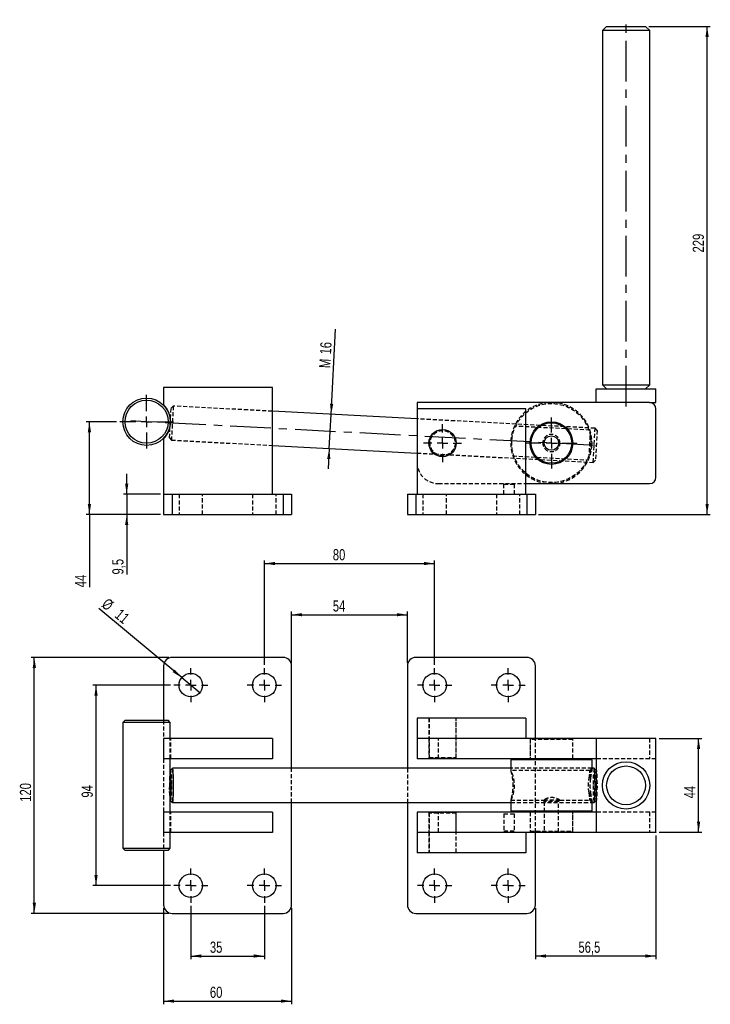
# Model space of a CAD drawing. Extents: x 26 to 614, y 7 to 469.
# Tile 1 of 2: x 26 to 350, y 7 to 469. Entities that reach past the tile are written whole.
import ezdxf

# ---------------------------------------------------------------- set-up
doc = ezdxf.new("R2010")
doc.units = 0
doc.header["$LTSCALE"] = 1.5
doc.linetypes.add('CENTERX2', pattern=[20.32, 12.7, -2.54, 2.54, -2.54])
doc.linetypes.add('HIDDEN', pattern=[1.905, 1.27, -0.635])
doc.layers.get('0').update_dxf_attribs({"linetype": 'CONTINUOUS'})
doc.styles.add('SLDTEXTSTYLE0', font='TXT', dxfattribs={"width": 0.75})
doc.dimstyles.new('SLDDIMSTYLE0', dxfattribs={"dimtxt": 5.25, "dimasz": 4.953, "dimexe": 0, "dimexo": 0.0625, "dimgap": 1.3125, "dimtad": 1, "dimdec": 0, "dimrnd": 1e-09, "dimzin": 12, "dimtxsty": 'SLDTEXTSTYLE0', "dimsah": 1, "dimcen": 0.09, "dimazin": 3, "dimtfac": 1, "dimtofl": 0, "dimtmove": 0, "dimatfit": 3, "dimtolj": 1, "dimtzin": 12})
doc.dimstyles.new('SLDDIMSTYLE1', dxfattribs={"dimtxt": 5.25, "dimasz": 4.953, "dimexe": 0, "dimexo": 0.0625, "dimgap": 1.3125, "dimtad": 1, "dimdec": 3, "dimrnd": 1e-09, "dimzin": 12, "dimtxsty": 'SLDTEXTSTYLE0', "dimsah": 1, "dimcen": 0.09, "dimazin": 3, "dimtfac": 1, "dimtdec": 3, "dimtmove": 0, "dimatfit": 3, "dimtolj": 1, "dimtzin": 12})
doc.dimstyles.new('SLDDIMSTYLE2', dxfattribs={"dimtxt": 5.25, "dimasz": 4.953, "dimexe": 0, "dimexo": 0.0625, "dimgap": 1.3125, "dimtad": 1, "dimdec": 1, "dimrnd": 1e-09, "dimzin": 12, "dimtxsty": 'SLDTEXTSTYLE0', "dimsah": 1, "dimcen": 0.09, "dimazin": 3, "dimtfac": 1, "dimtmove": 0, "dimatfit": 3, "dimtolj": 1, "dimtzin": 12})
doc.dimstyles.new('SLDDIMSTYLE3', dxfattribs={"dimtxt": 5.25, "dimasz": 4.953, "dimexe": 0, "dimexo": 0.0625, "dimgap": 1.3125, "dimtad": 1, "dimdec": 0, "dimrnd": 1e-09, "dimzin": 12, "dimtxsty": 'SLDTEXTSTYLE0', "dimsah": 1, "dimcen": 0.09, "dimazin": 3, "dimtfac": 1, "dimtdec": 0, "dimtofl": 0, "dimtmove": 0, "dimatfit": 3, "dimtolj": 1, "dimtzin": 12})
doc.dimstyles.new('SLDDIMSTYLE4', dxfattribs={"dimtxt": 5.25, "dimasz": 4.953, "dimexe": 0, "dimexo": 0.0625, "dimgap": 1.3125, "dimtad": 1, "dimdec": 3, "dimrnd": 1e-09, "dimzin": 12, "dimtxsty": 'SLDTEXTSTYLE0', "dimsah": 1, "dimcen": 0.09, "dimazin": 3, "dimtfac": 1, "dimtdec": 3, "dimtofl": 0, "dimtmove": 0, "dimatfit": 3, "dimtolj": 1, "dimtzin": 12})
doc.dimstyles.new('SLDDIMSTYLE5', dxfattribs={"dimtxt": 5.25, "dimasz": 4.953, "dimexe": 0, "dimexo": 0.0625, "dimgap": 1.3125, "dimtad": 1, "dimdec": 3, "dimrnd": 1e-09, "dimzin": 12, "dimtxsty": 'SLDTEXTSTYLE0', "dimblk1": 'NONE', "dimsah": 1, "dimcen": 0, "dimazin": 3, "dimtfac": 1, "dimtdec": 3, "dimtmove": 0, "dimatfit": 3, "dimtolj": 1, "dimtzin": 12})

# ---------------------------------------------------------------- blocks, each defined once
blk = doc.blocks.new('_D')
at = {"color": 179, "linetype": 'CONTINUOUS'}
for p, q in [((321.24, 465.63), (350.12, 465.63)), ((348.62, 236.76), (348.62, 465.63)), ((269.62, 236.76), (350.12, 236.76))]:
    blk.add_line(p, q, dxfattribs=at)
for points in [[(348.62, 465.63), (347.86, 460.68), (349.38, 460.68)], [(348.62, 236.76), (349.38, 241.71), (347.86, 241.71)]]:
    blk.add_solid(points, dxfattribs=at)
at = {"color": 179, "linetype": 'CONTINUOUS', "insert": (341.86, 359.61, 0.1), "char_height": 5.25, "attachment_point": 1, "rotation": 90, "style": 'SLDTEXTSTYLE0'}
blk.add_mtext('229', dxfattribs=at)
blk = doc.blocks.new('_D_1')
at = {"color": 179, "linetype": 'CONTINUOUS'}
for p, q in [((172.34, 283.74), (174.44, 323.64)), ((171.5, 267.76), (172.34, 283.74)), ((171.5, 267.76), (171, 258.25))]:
    blk.add_line(p, q, dxfattribs=at)
for points in [[(172.34, 283.74), (173.36, 288.64), (171.84, 288.72)], [(171.5, 267.76), (170.48, 262.85), (172, 262.77)]]:
    blk.add_solid(points, dxfattribs=at)
at = {"color": 179, "linetype": 'CONTINUOUS', "char_height": 5.25, "attachment_point": 1, "rotation": 86.984, "style": 'SLDTEXTSTYLE0'}
for s, insert in [('16', (167.05, 311.99, 0.1)), ('M', (166.71, 305.57, 0.1))]:
    blk.add_mtext(s, dxfattribs=dict(at, insert=insert))
blk = doc.blocks.new('_D_2')
at = {"color": 179, "linetype": 'CONTINUOUS'}
for p, q in [((76.51, 246.28), (76.51, 255.81)), ((92.3, 246.28), (75.01, 246.28)), ((76.51, 246.28), (76.51, 236.76)), ((92.3, 236.76), (75.01, 236.76)), ((76.51, 236.76), (76.51, 208.64))]:
    blk.add_line(p, q, dxfattribs=at)
for points in [[(76.51, 246.28), (77.27, 251.24), (75.74, 251.24)], [(76.51, 236.76), (75.74, 231.8), (77.27, 231.8)]]:
    blk.add_solid(points, dxfattribs=at)
at = {"color": 179, "linetype": 'CONTINUOUS', "insert": (69.74, 208.64, 0.1), "char_height": 5.25, "attachment_point": 1, "rotation": 90, "style": 'SLDTEXTSTYLE0'}
blk.add_mtext('9,5', dxfattribs=at)
blk = doc.blocks.new('_D_3')
at = {"color": 179, "linetype": 'CONTINUOUS'}
for p, q in [((71.71, 280.28), (57.53, 280.28)), ((59.03, 236.76), (59.03, 280.28)), ((92.3, 236.76), (57.53, 236.76)), ((59.03, 236.76), (59.03, 202.68))]:
    blk.add_line(p, q, dxfattribs=at)
for points in [[(59.03, 280.28), (58.26, 275.33), (59.79, 275.33)], [(59.03, 236.76), (59.79, 241.71), (58.26, 241.71)]]:
    blk.add_solid(points, dxfattribs=at)
at = {"color": 179, "linetype": 'CONTINUOUS', "insert": (52.26, 202.68, 0.1), "char_height": 5.25, "attachment_point": 1, "rotation": 90, "style": 'SLDTEXTSTYLE0'}
blk.add_mtext('44', dxfattribs=at)
blk = doc.blocks.new('SW_CENTERMARKSYMBOL_0')
at = {"color": 0, "linetype": 'CONTINUOUS'}
for p, q in [((-189.8, 15), (-189.8, 22.61)), ((-194.8, 10), (-202.41, 10)), ((-189.8, 10), (-192.3, 10)), ((-189.8, 10), (-189.8, 12.5)), ((-189.8, 10), (-189.8, 7.5)), ((-189.8, 10), (-187.3, 10)), ((-184.8, 10), (-177.19, 10)), ((0, 5), (0, 12)), ((-189.8, 5), (-189.8, -2.61)), ((-51, 5), (-51, 8.9)), ((-51, 0), (-51, 2.5)), ((-5, 0), (-12, 0)), ((0, 0), (-2.5, 0)), ((0, 0), (0, 2.5)), ((0, 0), (0, -2.5)), ((0, 0), (2.5, 0)), ((5, 0), (12, 0)), ((-56, 0), (-59.9, 0)), ((-51, 0), (-53.5, 0)), ((-51, 0), (-51, -2.5)), ((-51, 0), (-48.5, 0)), ((-46, 0), (-42.1, 0)), ((-51, -5), (-51, -8.9)), ((0, -5), (0, -12))]:
    blk.add_line(p, q, dxfattribs=at)
blk = doc.blocks.new('_D_4')
at = {"color": 179, "linetype": 'CONTINUOUS'}
for p, q in [((97.05, 156.79), (60.63, 156.79)), ((62.13, 62.79), (62.13, 156.79)), ((97.05, 62.79), (60.63, 62.79))]:
    blk.add_line(p, q, dxfattribs=at)
for points in [[(62.13, 156.79), (61.37, 151.84), (62.89, 151.84)], [(62.13, 62.79), (62.89, 67.75), (61.37, 67.75)]]:
    blk.add_solid(points, dxfattribs=at)
at = {"color": 179, "linetype": 'CONTINUOUS', "insert": (55.36, 104.04, -99.2), "char_height": 5.25, "attachment_point": 1, "rotation": 90, "style": 'SLDTEXTSTYLE0'}
blk.add_mtext('94', dxfattribs=at)
blk = doc.blocks.new('_D_5')
at = {"color": 179, "linetype": 'CONTINUOUS'}
for p, q in [((96.3, 169.79), (31.7, 169.79)), ((33.2, 49.79), (33.2, 169.79)), ((96.3, 49.79), (31.7, 49.79))]:
    blk.add_line(p, q, dxfattribs=at)
for points in [[(33.2, 169.79), (32.44, 164.84), (33.96, 164.84)], [(33.2, 49.79), (33.96, 54.75), (32.44, 54.75)]]:
    blk.add_solid(points, dxfattribs=at)
at = {"color": 179, "linetype": 'CONTINUOUS', "insert": (26.43, 102.1, -99.2), "char_height": 5.25, "attachment_point": 1, "rotation": 90, "style": 'SLDTEXTSTYLE0'}
blk.add_mtext('120', dxfattribs=at)
blk = doc.blocks.new('_D_6')
at = {"color": 179, "linetype": 'CONTINUOUS'}
for p, q in [((106.55, 53.29), (106.55, 28.29)), ((141.05, 53.29), (141.05, 28.29)), ((106.55, 29.79), (141.05, 29.79))]:
    blk.add_line(p, q, dxfattribs=at)
for points in [[(106.55, 29.79), (111.51, 29.03), (111.51, 30.55)], [(141.05, 29.79), (136.1, 30.55), (136.1, 29.03)]]:
    blk.add_solid(points, dxfattribs=at)
at = {"color": 179, "linetype": 'CONTINUOUS', "insert": (115.51, 36.56, -99.2), "char_height": 5.25, "attachment_point": 1, "style": 'SLDTEXTSTYLE0'}
blk.add_mtext('35', dxfattribs=at)
blk = doc.blocks.new('_D_7')
at = {"color": 179, "linetype": 'CONTINUOUS'}
for p, q in [((93.8, 52.29), (93.8, 7.16)), ((153.8, 52.29), (153.8, 7.16)), ((93.8, 8.66), (153.8, 8.66))]:
    blk.add_line(p, q, dxfattribs=at)
for points in [[(93.8, 8.66), (98.76, 7.9), (98.76, 9.42)], [(153.8, 8.66), (148.85, 9.42), (148.85, 7.9)]]:
    blk.add_solid(points, dxfattribs=at)
at = {"color": 179, "linetype": 'CONTINUOUS', "insert": (115.51, 15.42, -99.2), "char_height": 5.25, "attachment_point": 1, "style": 'SLDTEXTSTYLE0'}
blk.add_mtext('60', dxfattribs=at)
blk = doc.blocks.new('_D_8')
at = {"color": 179, "linetype": 'CONTINUOUS'}
for q in [(63.39, 192.78), (110.78, 153.27)]:
    blk.add_line((102.33, 160.31), q, dxfattribs=at)
blk.add_solid([(102.33, 160.31), (99.01, 164.07), (98.04, 162.9)], dxfattribs=at)
at = {"color": 179, "linetype": 'CONTINUOUS', "char_height": 5.25, "attachment_point": 1, "rotation": 320.1758, "style": 'SLDTEXTSTYLE0'}
for s, insert in [('%%c', (67.72, 197.97, -99.2)), ('11', (73.85, 192.96, -99.2))]:
    blk.add_mtext(s, dxfattribs=dict(at, insert=insert))
blk = doc.blocks.new('_NONE')
blk = doc.blocks.new('_D_9')
at = {"color": 179, "linetype": 'CONTINUOUS'}
for p, q in [((326.12, 131.79), (346.12, 131.79)), ((344.62, 87.79), (344.62, 131.79)), ((326.12, 87.79), (346.12, 87.79))]:
    blk.add_line(p, q, dxfattribs=at)
for points in [[(344.62, 131.79), (343.86, 126.84), (345.38, 126.84)], [(344.62, 87.79), (345.38, 92.75), (343.86, 92.75)]]:
    blk.add_solid(points, dxfattribs=at)
at = {"color": 179, "linetype": 'CONTINUOUS', "insert": (337.86, 103.71, -99.2), "char_height": 5.25, "attachment_point": 1, "rotation": 90, "style": 'SLDTEXTSTYLE0'}
blk.add_mtext('44', dxfattribs=at)
blk = doc.blocks.new('_D_10')
at = {"color": 179, "linetype": 'CONTINUOUS'}
for p, q in [((141.05, 166.29), (141.05, 215.29)), ((141.05, 213.79), (220.87, 213.79)), ((220.87, 166.29), (220.87, 215.29))]:
    blk.add_line(p, q, dxfattribs=at)
for points in [[(141.05, 213.79), (146.01, 213.03), (146.01, 214.55)], [(220.87, 213.79), (215.92, 214.55), (215.92, 213.03)]]:
    blk.add_solid(points, dxfattribs=at)
at = {"color": 179, "linetype": 'CONTINUOUS', "insert": (173.14, 220.56, -99.2), "char_height": 5.25, "attachment_point": 1, "style": 'SLDTEXTSTYLE0'}
blk.add_mtext('80', dxfattribs=at)
blk = doc.blocks.new('_D_11')
at = {"color": 179, "linetype": 'CONTINUOUS'}
for p, q in [((153.8, 167.29), (153.8, 191.29)), ((153.8, 189.79), (208.12, 189.79)), ((208.12, 167.29), (208.12, 191.29))]:
    blk.add_line(p, q, dxfattribs=at)
for points in [[(153.8, 189.79), (158.76, 189.03), (158.76, 190.55)], [(208.12, 189.79), (203.17, 190.55), (203.17, 189.03)]]:
    blk.add_solid(points, dxfattribs=at)
at = {"color": 179, "linetype": 'CONTINUOUS', "insert": (173.13, 196.56, -99.2), "char_height": 5.25, "attachment_point": 1, "style": 'SLDTEXTSTYLE0'}
blk.add_mtext('54', dxfattribs=at)
blk = doc.blocks.new('_D_12')
at = {"color": 179, "linetype": 'CONTINUOUS'}
for p, q in [((324.62, 86.29), (324.62, 28.29)), ((268.12, 52.29), (268.12, 28.29)), ((324.62, 29.79), (268.12, 29.79))]:
    blk.add_line(p, q, dxfattribs=at)
for points in [[(268.12, 29.79), (273.08, 29.03), (273.08, 30.55)], [(324.62, 29.79), (319.67, 30.55), (319.67, 29.03)]]:
    blk.add_solid(points, dxfattribs=at)
at = {"color": 179, "linetype": 'CONTINUOUS', "insert": (288.31, 36.56, -99.2), "char_height": 5.25, "attachment_point": 1, "style": 'SLDTEXTSTYLE0'}
blk.add_mtext('56,5', dxfattribs=at)
blk = doc.blocks.new('SW_CENTERMARKSYMBOL_1')
at = {"color": 0, "linetype": 'CONTINUOUS'}
for p, q in [((0, 5), (0, 8)), ((-5, 0), (-8, 0)), ((0, 0), (-2.5, 0)), ((0, 0), (0, 2.5)), ((0, 0), (0, -2.5)), ((0, 0), (2.5, 0)), ((5, 0), (8, 0)), ((0, -5), (0, -8))]:
    blk.add_line(p, q, dxfattribs=at)
blk = doc.blocks.new('SW_CENTERMARKSYMBOL_2')
at = {"color": 0, "linetype": 'CONTINUOUS'}
for p, q in [((0, 5), (0, 8)), ((-5, 0), (-8, 0)), ((0, 0), (-2.5, 0)), ((0, 0), (0, 2.5)), ((0, 0), (0, -2.5)), ((0, 0), (2.5, 0)), ((5, 0), (8, 0)), ((0, -5), (0, -8)), ((0, -89), (0, -86)), ((0, -94), (0, -91.5)), ((-5, -94), (-8, -94)), ((0, -94), (-2.5, -94)), ((0, -94), (0, -96.5)), ((0, -94), (2.5, -94)), ((5, -94), (8, -94)), ((0, -99), (0, -102))]:
    blk.add_line(p, q, dxfattribs=at)
blk = doc.blocks.new('SW_CENTERMARKSYMBOL_3')
at = {"color": 0, "linetype": 'CONTINUOUS'}
for p, q in [((0, 5), (0, 8)), ((-5, 0), (-8, 0)), ((0, 0), (-2.5, 0)), ((0, 0), (0, 2.5)), ((0, 0), (0, -2.5)), ((0, 0), (2.5, 0)), ((5, 0), (8, 0)), ((0, -5), (0, -8))]:
    blk.add_line(p, q, dxfattribs=at)
blk = doc.blocks.new('SW_CENTERMARKSYMBOL_4')
at = {"color": 0, "linetype": 'CONTINUOUS'}
for p, q in [((0, 5), (0, 8)), ((-5, 0), (-8, 0)), ((0, 0), (-2.5, 0)), ((0, 0), (0, 2.5)), ((0, 0), (0, -2.5)), ((0, 0), (2.5, 0)), ((5, 0), (8, 0)), ((0, -5), (0, -8))]:
    blk.add_line(p, q, dxfattribs=at)
blk = doc.blocks.new('SW_CENTERMARKSYMBOL_5')
at = {"color": 0, "linetype": 'CONTINUOUS'}
for p, q in [((0, 5), (0, 8)), ((-5, 0), (-8, 0)), ((0, 0), (-2.5, 0)), ((0, 0), (0, 2.5)), ((0, 0), (0, -2.5)), ((0, 0), (2.5, 0)), ((5, 0), (8, 0)), ((0, -5), (0, -8))]:
    blk.add_line(p, q, dxfattribs=at)
blk = doc.blocks.new('SW_CENTERMARKSYMBOL_6')
at = {"color": 0, "linetype": 'CONTINUOUS'}
for p, q in [((0, 5), (0, 8)), ((-5, 0), (-8, 0)), ((0, 0), (-2.5, 0)), ((0, 0), (0, 2.5)), ((0, 0), (0, -2.5)), ((0, 0), (2.5, 0)), ((5, 0), (8, 0)), ((0, -5), (0, -8))]:
    blk.add_line(p, q, dxfattribs=at)
blk = doc.blocks.new('SW_CENTERMARKSYMBOL_7')
at = {"color": 0, "linetype": 'CONTINUOUS'}
for p, q in [((0, 5), (0, 8)), ((-5, 0), (-8, 0)), ((0, 0), (-2.5, 0)), ((0, 0), (0, 2.5)), ((0, 0), (0, -2.5)), ((0, 0), (2.5, 0)), ((5, 0), (8, 0)), ((0, -5), (0, -8))]:
    blk.add_line(p, q, dxfattribs=at)

msp = doc.modelspace()

# ---------------------------------------------------------------- linework, layer by layer
at = {"color": 179, "linetype": 'CENTERX2'}
for p, q in [((310.6226, 287.3654), (310.6226, 468.7565)), ((296.2141, 269.1976), (78.3907, 280.6742))]:
    msp.add_line(p, q, dxfattribs=at)
at = {"color": 7, "linetype": 'CONTINUOUS'}
for p, q in [((301.5101, 465.6326), (299.5101, 463.6326)), ((299.5101, 463.6326), (299.5101, 297.6326)), ((321.7351, 463.6326), (299.5101, 463.6326)), ((301.5101, 465.6326), (319.7351, 465.6326)), ((321.7351, 463.6326), (319.7351, 465.6326)), ((321.7351, 297.6326), (321.7351, 463.6326)), ((144.804, 296.2826), (93.804, 296.2826)), ((93.804, 296.2826), (93.804, 288.2826)), ((144.804, 246.2826), (144.804, 296.2826)), ((296.6226, 289.2826), (296.6226, 295.6326)), ((296.6226, 295.6326), (324.6226, 295.6326)), ((299.5101, 297.6326), (301.5101, 295.6326)), ((299.5101, 297.6326), (321.7351, 297.6326)), ((319.7351, 295.6326), (321.7351, 297.6326)), ((324.6226, 289.2826), (324.6226, 295.6326)), ((321.6226, 289.2826), (212.6226, 289.2826)), ((212.6226, 289.2826), (212.6226, 286.2826)), ((212.6226, 286.2826), (212.6226, 246.2826)), ((263.6226, 286.2826), (212.6226, 286.2826)), ((263.6226, 246.2826), (263.6226, 286.2826)), ((321.6226, 289.2826), (324.6226, 289.2826)), ((324.6226, 254.2826), (324.6226, 286.2826)), ((96.8126, 277.6508), (97.0284, 281.745)), ((212.6226, 281.6129), (144.804, 285.1861)), ((93.804, 272.2826), (93.804, 246.2826)), ((144.804, 269.1639), (212.6226, 265.5908)), ((220.7851, 265.1607), (220.8756, 265.1559)), ((227.8102, 264.7906), (227.9007, 264.7858)), ((263.6226, 251.2826), (321.6226, 251.2826)), ((93.804, 246.2826), (93.804, 236.7576)), ((93.804, 246.2826), (97.804, 246.2826)), ((97.804, 246.2826), (97.804, 236.7576)), ((97.804, 246.2826), (149.804, 246.2826)), ((149.804, 246.2826), (149.804, 236.7576)), ((149.804, 246.2826), (153.804, 246.2826)), ((153.804, 246.2826), (153.804, 236.7576)), ((208.1226, 246.2826), (208.1226, 236.7576)), ((208.1226, 246.2826), (212.1226, 246.2826)), ((212.1226, 246.2826), (212.1226, 236.7576)), ((212.1226, 246.2826), (264.1226, 246.2826)), ((264.1226, 246.2826), (264.1226, 236.7576)), ((264.1226, 246.2826), (268.1226, 246.2826)), ((268.1226, 246.2826), (268.1226, 236.7576)), ((93.804, 236.7576), (97.804, 236.7576)), ((97.804, 236.7576), (149.804, 236.7576)), ((149.804, 236.7576), (153.804, 236.7576)), ((208.1226, 236.7576), (212.1226, 236.7576)), ((212.1226, 236.7576), (264.1226, 236.7576)), ((264.1226, 236.7576), (268.1226, 236.7576)), ((149.804, 169.7925), (97.804, 169.7925)), ((264.1226, 169.7925), (212.1226, 169.7925)), ((93.804, 165.7925), (93.804, 140.2925)), ((153.804, 117.7925), (153.804, 165.7925)), ((208.1226, 165.7925), (208.1226, 117.7925)), ((268.1226, 131.8175), (268.1226, 165.7925)), ((75.7109, 140.2925), (74.7109, 139.2925)), ((74.7109, 139.2925), (74.7109, 80.2925)), ((86.4081, 139.2925), (74.7109, 139.2925)), ((75.7109, 140.2925), (86.3555, 140.2925)), ((86.3555, 140.2925), (95.9359, 140.2925)), ((96.9359, 139.2925), (86.4081, 139.2925)), ((96.9359, 139.2925), (95.9359, 140.2925)), ((96.9359, 131.8175), (96.9359, 139.2925)), ((212.6226, 141.3425), (212.6226, 131.8175)), ((263.6226, 141.3425), (212.6226, 141.3425)), ((263.6226, 141.3425), (263.6226, 131.8175)), ((93.804, 131.8175), (93.804, 122.2925)), ((144.804, 131.8175), (93.804, 131.8175)), ((144.804, 131.8175), (144.804, 122.2925)), ((321.6226, 131.8175), (212.6226, 131.8175)), ((212.6226, 131.8175), (212.6226, 122.2925)), ((296.6226, 131.7925), (296.6226, 87.7925)), ((324.6226, 131.7925), (296.6226, 131.7925)), ((324.6226, 131.8175), (321.6226, 131.8175)), ((324.6226, 131.8175), (324.6226, 131.7925)), ((324.6226, 87.7925), (324.6226, 131.7925)), ((144.804, 122.2925), (93.804, 122.2925)), ((96.9359, 97.2925), (96.9359, 122.2925)), ((296.6226, 122.2925), (212.6226, 122.2925)), ((257.0726, 122.2925), (256.5726, 121.7925)), ((256.5726, 121.7925), (256.5726, 117.7925)), ((256.599, 121.7925), (256.5726, 121.7925)), ((294.6726, 121.7925), (256.599, 121.7925)), ((294.6726, 121.7925), (294.1726, 122.2925)), ((294.6726, 117.7295), (294.6726, 121.7925)), ((97.8969, 117.7814), (96.9359, 116.8177)), ((256.599, 117.7925), (97.9191, 117.7925)), ((295.6449, 117.7925), (294.6726, 117.7925)), ((296.6226, 116.8232), (295.667, 117.7814)), ((96.9359, 102.7674), (97.8969, 101.8036)), ((97.9191, 101.7925), (256.599, 101.7925)), ((153.804, 53.7925), (153.804, 101.7925)), ((208.1226, 101.7925), (208.1226, 53.7925)), ((256.5726, 101.7925), (256.5726, 97.7925)), ((294.6726, 97.7925), (294.6726, 101.8556)), ((294.6726, 101.7925), (295.6449, 101.7925)), ((295.667, 101.8036), (296.6226, 102.7619)), ((144.804, 97.2925), (93.804, 97.2925)), ((93.804, 97.2925), (93.804, 87.7675)), ((144.804, 97.2925), (144.804, 87.7675)), ((212.6226, 97.2925), (212.6226, 87.7675)), ((296.6226, 97.2925), (212.6226, 97.2925)), ((256.5726, 97.7925), (257.0726, 97.2925)), ((256.5726, 97.7925), (294.6726, 97.7925)), ((294.1726, 97.2925), (294.6726, 97.7925)), ((144.804, 87.7675), (93.804, 87.7675)), ((96.9359, 80.2925), (96.9359, 87.7675)), ((321.6226, 87.7675), (212.6226, 87.7675)), ((212.6226, 87.7675), (212.6226, 78.2425)), ((263.6226, 87.7675), (263.6226, 78.2425)), ((268.1226, 53.7925), (268.1226, 87.7675)), ((296.6226, 87.7925), (324.6226, 87.7925)), ((324.6226, 87.7675), (321.6226, 87.7675)), ((324.6226, 87.7925), (324.6226, 87.7675)), ((74.7109, 80.2925), (75.7109, 79.2925)), ((74.7109, 80.2925), (86.4081, 80.2925)), ((86.3555, 79.2925), (75.7109, 79.2925)), ((95.9359, 79.2925), (86.3555, 79.2925)), ((86.4081, 80.2925), (96.9359, 80.2925)), ((93.804, 79.2925), (93.804, 53.7925)), ((95.9359, 79.2925), (96.9359, 80.2925)), ((263.6226, 78.2425), (212.6226, 78.2425)), ((97.804, 49.7925), (149.804, 49.7925)), ((212.1226, 49.7925), (264.1226, 49.7925))]:
    msp.add_line(p, q, dxfattribs=at)
at = {"color": 7, "linetype": 'HIDDEN'}
for p, q in [((97.0284, 281.745), (97.2888, 286.6882)), ((98.34, 287.6342), (97.2888, 286.6882)), ((98.34, 287.6342), (97.4982, 271.6563)), ((144.804, 285.1861), (98.34, 287.6342)), ((296.0658, 277.2166), (212.6226, 281.6129)), ((96.5522, 272.7076), (96.8126, 277.6508)), ((293.7193, 276.3388), (258.2692, 278.2066)), ((295.224, 261.2387), (296.0658, 277.2166)), ((297.0118, 276.1653), (296.0658, 277.2166)), ((96.5522, 272.7076), (97.4982, 271.6563)), ((293.2983, 263.1782), (293.947, 275.4902)), ((297.0118, 276.1653), (296.2752, 262.1847)), ((97.4982, 271.6563), (144.804, 269.1639)), ((212.6226, 265.5908), (220.7851, 265.1607)), ((220.8756, 265.1559), (227.8102, 264.7906)), ((227.9007, 264.7858), (295.224, 261.2387)), ((257.5327, 264.226), (292.9827, 262.3582)), ((295.224, 261.2387), (296.2752, 262.1847)), ((222.6226, 251.2826), (263.6226, 251.2826)), ((253.3601, 246.2826), (253.3601, 251.0451)), ((253.3601, 251.0451), (258.1226, 251.0451)), ((258.1226, 251.0451), (258.1226, 246.2826)), ((97.804, 246.2826), (97.804, 236.7576)), ((101.054, 246.2826), (101.054, 236.7576)), ((112.054, 236.7576), (112.054, 246.2826)), ((135.554, 246.2826), (135.554, 236.7576)), ((146.554, 236.7576), (146.554, 246.2826)), ((149.804, 246.2826), (149.804, 236.7576)), ((212.1226, 246.2826), (212.1226, 236.7576)), ((215.3726, 246.2826), (215.3726, 236.7576)), ((226.3726, 236.7576), (226.3726, 246.2826)), ((249.8726, 246.2826), (249.8726, 236.7576)), ((260.8726, 236.7576), (260.8726, 246.2826)), ((264.1226, 246.2826), (264.1226, 236.7576)), ((93.804, 140.2925), (93.804, 131.8175)), ((218.2226, 141.3425), (218.2226, 131.8175)), ((230.9726, 141.3175), (218.2726, 141.3175)), ((218.2726, 141.3175), (218.2726, 122.8175)), ((230.9726, 122.8175), (230.9726, 141.3175)), ((231.0226, 131.8175), (231.0226, 141.3425)), ((96.9359, 122.2925), (96.9359, 131.8175)), ((97.1234, 122.2925), (97.1234, 131.8175)), ((218.2226, 131.8175), (218.2226, 122.2925)), ((222.6226, 122.2925), (222.6226, 131.8175)), ((231.0226, 122.2925), (231.0226, 131.8175)), ((265.6226, 131.8175), (265.6226, 122.2925)), ((266.1226, 131.7925), (265.6226, 131.2925)), ((265.6365, 131.2925), (265.6226, 131.2925)), ((265.6226, 131.2925), (265.6226, 122.2925)), ((285.6226, 131.2925), (265.6365, 131.2925)), ((266.1226, 131.7925), (285.1226, 131.7925)), ((268.1226, 87.7675), (268.1226, 131.8175)), ((285.6226, 131.2925), (285.1226, 131.7925)), ((285.6226, 122.2925), (285.6226, 131.8175)), ((285.6226, 122.2925), (285.6226, 131.2925)), ((321.6226, 131.8175), (321.6226, 122.2925)), ((321.6226, 131.7925), (321.6226, 122.2925)), ((93.804, 122.2925), (93.804, 97.2925)), ((218.2726, 122.8175), (230.9726, 122.8175)), ((218.2726, 122.8175), (218.7726, 122.3175)), ((230.4726, 122.3175), (218.7726, 122.3175)), ((230.4726, 122.3175), (230.9726, 122.8175)), ((321.6226, 122.2925), (296.6226, 122.2925)), ((324.6226, 122.2925), (321.6226, 122.2925)), ((96.9359, 116.8177), (96.9011, 116.7828)), ((153.804, 101.7925), (153.804, 117.7925)), ((208.1226, 117.7925), (208.1226, 101.7925)), ((256.5726, 117.7925), (256.5726, 116.7044)), ((294.6726, 117.7925), (256.599, 117.7925)), ((293.6227, 116.7925), (256.599, 116.7925)), ((294.624, 117.8064), (293.6033, 116.7828)), ((294.6726, 117.6768), (294.6726, 117.7295)), ((296.6629, 116.7828), (296.6226, 116.8232)), ((96.9011, 102.8023), (96.9359, 102.7674)), ((256.5726, 102.8839), (256.5726, 101.7925)), ((256.599, 102.7925), (271.6032, 102.7925)), ((256.599, 101.7925), (294.6726, 101.7925)), ((271.5976, 102.7925), (272.2226, 102.1675)), ((279.6421, 102.7925), (271.6032, 102.7925)), ((279.0226, 102.1675), (272.2226, 102.1675)), ((272.2226, 102.1675), (272.2226, 87.7925)), ((279.0226, 102.1675), (279.6476, 102.7925)), ((279.0226, 87.7925), (279.0226, 102.1675)), ((279.6476, 102.7925), (293.6227, 102.7925)), ((293.6033, 102.8023), (294.624, 101.7787)), ((294.6726, 101.8556), (294.6726, 101.9148)), ((296.6226, 102.7619), (296.6629, 102.8023)), ((96.9359, 87.7675), (96.9359, 97.2925)), ((97.1234, 87.7675), (97.1234, 97.2925)), ((218.2226, 97.2925), (218.2226, 87.7675)), ((218.7726, 97.2675), (218.2726, 96.7675)), ((218.7726, 97.2675), (219.9042, 97.2675)), ((219.9042, 97.2675), (230.4726, 97.2675)), ((222.6226, 87.7675), (222.6226, 97.2925)), ((230.9726, 96.7675), (230.4726, 97.2675)), ((231.0226, 87.7675), (231.0226, 97.2925)), ((265.6226, 97.2925), (265.6226, 88.2925)), ((265.6226, 97.2925), (265.6226, 87.7675)), ((285.6226, 88.2925), (285.6226, 97.2925)), ((285.6226, 87.7675), (285.6226, 97.2925)), ((321.6226, 97.2925), (296.6226, 97.2925)), ((324.6226, 97.2925), (321.6226, 97.2925)), ((321.6226, 97.2925), (321.6226, 87.7675)), ((321.6226, 97.2925), (321.6226, 87.7925)), ((219.5009, 96.7675), (218.2726, 96.7675)), ((218.2726, 96.7675), (218.2726, 78.2675)), ((230.9726, 96.7675), (219.5009, 96.7675)), ((230.9726, 78.2675), (230.9726, 96.7675)), ((253.3601, 96.53), (258.1226, 96.53)), ((253.3601, 96.53), (253.3601, 88.53)), ((258.1226, 96.53), (258.1226, 88.53)), ((93.804, 87.7675), (93.804, 79.2925)), ((218.2226, 87.7675), (218.2226, 78.2425)), ((231.0226, 78.2425), (231.0226, 87.7675)), ((253.3601, 88.53), (258.1226, 88.53)), ((265.6226, 88.2925), (285.6226, 88.2925)), ((265.6226, 88.2925), (266.1226, 87.7925)), ((285.1226, 87.7925), (266.1226, 87.7925)), ((285.1226, 87.7925), (285.6226, 88.2925)), ((218.2726, 78.2675), (219.5009, 78.2675)), ((219.5009, 78.2675), (230.9726, 78.2675))]:
    msp.add_line(p, q, dxfattribs=at)
at = {"color": 8, "linetype": 'CONTINUOUS'}
for p, q in [((321.6226, 131.8175), (321.6226, 131.7925)), ((321.6226, 87.7925), (321.6226, 87.7675))]:
    msp.add_line(p, q, dxfattribs=at)
at = {"color": 7, "linetype": 'CONTINUOUS', "flags": 128}
for points in [[(274.2433, 289.2826), (276.0813, 289.327), (277.002, 289.2826)], [(277.002, 251.2826), (276.252, 251.2429), (274.2433, 251.2826)], [(97.8969, 117.7814), (97.938, 117.7845), (98.0128, 117.592), (98.0845, 117.1488), (98.151, 116.4691), (98.21, 115.5749), (98.2596, 114.4948), (98.2984, 113.2636), (98.3249, 111.9208), (98.3383, 110.5097), (98.3383, 109.0754), (98.3249, 107.6642), (98.2984, 106.3215), (98.2596, 105.0903), (98.21, 104.0102), (98.151, 103.116), (98.0845, 102.4363), (98.0128, 101.9931), (97.938, 101.8006), (97.8969, 101.8036)], [(295.6449, 101.7925), (295.6638, 101.8006), (295.7385, 101.9931), (295.8103, 102.4363), (295.8768, 103.116), (295.9358, 104.0102), (295.9854, 105.0903), (296.0241, 106.3215), (296.0506, 107.6642), (296.0641, 109.0754), (296.0641, 110.5097), (296.0506, 111.9208), (296.0241, 113.2636), (295.9854, 114.4948), (295.9358, 115.5749), (295.8768, 116.4691), (295.8103, 117.1488), (295.7385, 117.592), (295.6638, 117.7845), (295.6449, 117.7925)]]:
    msp.add_lwpolyline(points, dxfattribs=at)
at = {"color": 7, "linetype": 'HIDDEN', "flags": 128}
for points in [[(293.947, 113.1089), (293.9069, 114.2452), (293.8558, 115.2112), (293.7959, 115.97), (293.7293, 116.4926), (293.6587, 116.759), (293.5867, 116.759), (293.516, 116.4926), (293.4495, 115.97), (293.3895, 115.2112), (293.3385, 114.2452), (293.2983, 113.1089)], [(296.2752, 109.7925), (296.2818, 111.1173), (296.3016, 112.3942), (296.3337, 113.577), (296.3769, 114.6231), (296.4299, 115.4946), (296.4905, 116.16), (296.5567, 116.5952), (296.626, 116.7846), (296.6959, 116.7213), (296.7639, 116.4075), (296.8276, 115.8547), (296.8847, 115.0828), (296.933, 114.1197), (296.9708, 113.0001), (296.9969, 111.7647), (297.0101, 110.4579), (297.0101, 109.1271), (296.9969, 107.8204), (296.9708, 106.585), (296.933, 105.4654), (296.8847, 104.5023), (296.8276, 103.7304), (296.7639, 103.1775), (296.6959, 102.8638), (296.626, 102.8005), (296.5567, 102.9899), (296.4905, 103.4251), (296.4299, 104.0905), (296.3769, 104.962), (296.3337, 106.0081), (296.3016, 107.1909), (296.2818, 108.4678), (296.2752, 109.7925)], [(293.2983, 106.4762), (293.3385, 105.3399), (293.3895, 104.3739), (293.4495, 103.6151), (293.516, 103.0925), (293.5867, 102.8261), (293.6587, 102.8261), (293.7293, 103.0925), (293.7959, 103.6151), (293.8558, 104.3739), (293.9069, 105.3399), (293.947, 106.4762)]]:
    msp.add_lwpolyline(points, dxfattribs=at)
at = {"color": 7, "linetype": 'CONTINUOUS'}
for centre, radius in [((85.8234, 280.2826), 11.1125), ((85.8234, 280.2826), 10.1125), ((275.6226, 270.2826), 10), ((275.6226, 270.2826), 9.5), ((224.6226, 270.2826), 6.4), ((224.6226, 270.2826), 6.35), ((275.6226, 270.2826), 3.4), ((106.554, 156.7925), 5.5), ((141.054, 156.7925), 5.5), ((220.8726, 156.7925), 5.5), ((255.3726, 156.7925), 5.5), ((310.6226, 109.7925), 11.1125), ((310.6226, 109.7925), 9.1125), ((106.554, 62.7925), 5.5), ((141.054, 62.7925), 5.5), ((220.8726, 62.7925), 5.5), ((255.3726, 62.7925), 5.5)]:
    msp.add_circle(centre, radius, dxfattribs=at)
at = {"color": 7, "linetype": 'HIDDEN'}
for centre, radius in [((275.6226, 270.2826), 18.55), ((224.6226, 270.2826), 5.85)]:
    msp.add_circle(centre, radius, dxfattribs=at)
at = {"color": 7, "linetype": 'CONTINUOUS'}
for centre, radius, start, end in [((85.8234, 280.2826), 11.3, 314.93045, 45.06955), ((321.6226, 286.2826), 3, 0, 90), ((321.6226, 254.2826), 3, 270, 0), ((97.804, 165.7925), 4, 90, 180), ((149.804, 165.7925), 4, 0, 90), ((212.1226, 165.7925), 4, 90, 180), ((264.1226, 165.7925), 4, 0, 90), ((43.1744, 109.7925), 54.2145, 352.587965, 7.412035), ((97.804, 53.7925), 4, 180, 270), ((149.804, 53.7925), 4, 270, 0), ((212.1226, 53.7925), 4, 180, 270), ((264.1226, 53.7925), 4, 270, 0)]:
    msp.add_arc(centre, radius, start, end, dxfattribs=at)
at = {"color": 7, "linetype": 'HIDDEN'}
for centre, radius, start, end in [((275.6226, 270.2826), 19.05, 94.152123, 265.847877), ((275.6226, 270.2826), 19.05, 356.984032, 85.847877), ((275.6226, 270.2826), 4.025, 356.984032, 176.984032), ((275.6226, 270.2826), 4.025, 176.984032, 356.984032), ((275.6226, 270.2826), 19.05, 274.152123, 356.984032), ((222.6226, 261.2826), 10, 180, 270), ((126.2397, 111.6713), 29.7469, 170.09854, 183.621145), ((136.381, 111.8562), 38.9376, 171.247199, 183.038107), ((334.0317, 111.7618), 38.8577, 171.071521, 182.904882), ((123.3423, 107.7548), 26.8675, 175.650286, 190.63003), ((139.668, 107.8929), 42.2125, 177.420716, 188.293978), ((330.8289, 107.6548), 35.669, 176.564042, 189.459555)]:
    msp.add_arc(centre, radius, start, end, dxfattribs=at)
for points, knots in [([(256.5785, 116.7044), (256.5765, 116.7048), (256.5324, 116.7146), (256.6921, 116.0622), (256.9976, 114.7674), (257.3801, 112.8054), (257.5956, 110.4987), (257.5364, 108.1689), (257.2572, 106.0704), (256.8821, 104.3164), (256.6365, 103.3115), (256.5574, 102.8592), (256.585, 102.815), (256.599, 102.7925)], [0, 0, 0, 0, 0.00479668, 0.10966864, 0.21761767, 0.33155779, 0.44572365, 0.55282221, 0.65697579, 0.76645867, 0.88149618, 0.93970281, 1, 1, 1, 1]), ([(256.599, 102.7925), (256.6661, 102.8649), (256.8002, 103.0094), (257.2909, 104.1303), (257.8351, 105.8163), (258.255, 108.0002), (258.3446, 110.364), (258.095, 112.5839), (257.6164, 114.5205), (257.0795, 115.9769), (256.6941, 116.7645), (256.6485, 116.7145), (256.6335, 116.698)], [0, 0, 0, 0, 0.10262392, 0.20510279, 0.31139872, 0.42148214, 0.52714012, 0.62681275, 0.72837707, 0.83646394, 0.94602663, 1, 1, 1, 1]), ([(293.2983, 113.1089), (293.404, 113.7042), (293.5858, 114.7291), (293.9157, 115.9595), (294.2495, 117.017), (294.4217, 117.4134), (294.5208, 117.6414)], [0, 0, 0, 0, 0.286973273, 0.494091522, 0.70899157, 1, 1, 1, 1]), ([(294.5933, 117.7122), (294.6238, 117.7548), (294.7089, 117.874), (294.6388, 117.3605), (294.4415, 116.3024), (294.1646, 114.821), (294.0136, 113.6328), (293.947, 113.1089)], [0, 0, 0, 0, 0.1173607, 0.32817073, 0.54724774, 0.80033671, 1, 1, 1, 1]), ([(293.2983, 106.4762), (293.1772, 107.1654), (292.9347, 108.5448), (292.9219, 110.9378), (293.1702, 112.3699), (293.2983, 113.1089)], [0, 0, 0, 0, 0.32581661, 0.652136, 1, 1, 1, 1]), ([(293.947, 113.1089), (293.8565, 112.4197), (293.6752, 111.0403), (293.6653, 108.6473), (293.8511, 107.2151), (293.947, 106.4762)], [0, 0, 0, 0, 0.32581661, 0.652136, 1, 1, 1, 1]), ([(294.6051, 101.7997), (294.5366, 101.9233), (294.3969, 102.1755), (294.0059, 103.2984), (293.5989, 104.7609), (293.3903, 105.9513), (293.2983, 106.4762)], [0, 0, 0, 0, 0.23884052, 0.48704725, 0.77378836, 1, 1, 1, 1]), ([(293.947, 106.4762), (294.0235, 105.8818), (294.1553, 104.8583), (294.378, 103.6191), (294.57, 102.5974), (294.7097, 101.8155), (294.6427, 101.8135), (294.6108, 101.8125)], [0, 0, 0, 0, 0.22668041, 0.39028327, 0.56003298, 0.78990076, 1, 1, 1, 1]), ([(279.6421, 102.7925), (279.6261, 102.8147), (279.5942, 102.8589), (279.0719, 103.1775), (278.2275, 103.5948), (277.1085, 103.9674), (275.866, 104.1056), (274.711, 103.9905), (273.61, 103.6831), (272.6076, 103.2678), (271.8519, 102.8941), (271.6284, 102.7929), (271.6035, 102.7925), (271.6032, 102.7925)], [0, 0, 0, 0, 0.09619974, 0.19212691, 0.29510298, 0.40928446, 0.49784964, 0.58651982, 0.67489232, 0.77762996, 0.8922377, 0.9988431, 1, 1, 1, 1])]:
    msp.add_open_spline(points, degree=3, knots=knots, dxfattribs=at)

# ---------------------------------------------------------------- block references
at = {"color": 179, "linetype": 'CONTINUOUS'}
for name, p in [('SW_CENTERMARKSYMBOL_0', (275.6226, 270.2826)), ('SW_CENTERMARKSYMBOL_1', (106.554, 156.7925)), ('SW_CENTERMARKSYMBOL_2', (141.054, 156.7925)), ('SW_CENTERMARKSYMBOL_4', (220.8726, 156.7925)), ('SW_CENTERMARKSYMBOL_5', (255.3726, 156.7925)), ('SW_CENTERMARKSYMBOL_3', (106.554, 62.7925)), ('SW_CENTERMARKSYMBOL_6', (220.8726, 62.7925)), ('SW_CENTERMARKSYMBOL_7', (255.3726, 62.7925))]:
    msp.add_blockref(name, p, dxfattribs=at)

# ---------------------------------------------------------------- dimensions: what is measured, and where the dimension line sits
for base, p1, p2, angle, dimstyle, picture, middle in [((348.6226, 465.6326), (268.1226, 236.7576), (319.7351, 465.6326), 90, 'SLDDIMSTYLE0', '_D', (348.6226, 367.5608)), ((59.0257, 280.2826), (93.804, 236.7576), (73.2109, 280.2826), 90, 'SLDDIMSTYLE3', '_D_3', (59.0257, 208.6967)), ((76.5064, 236.7576), (93.804, 246.2826), (93.804, 236.7576), 90, 'SLDDIMSTYLE2', '_D_2', (76.5064, 215.6195)), ((33.1985, 169.7925), (97.804, 49.7925), (97.804, 169.7925), 90, 'SLDDIMSTYLE4', '_D_5', (33.1985, 110.0524)), ((62.1289, 156.7925), (98.554, 62.7925), (98.554, 156.7925), 90, 'SLDDIMSTYLE4', '_D_4', (62.1289, 110.0524)), ((344.6226, 131.7925), (324.6226, 87.7925), (324.6226, 131.7925), 90, 'SLDDIMSTYLE4', '_D_9', (344.6226, 109.7226)), ((268.1226, 29.7925), (324.6226, 87.7925), (268.1226, 53.7925), 0, 'SLDDIMSTYLE4', '_D_12', (297.2264, 29.7925)), ((153.804, 8.6572), (93.804, 53.7925), (153.804, 53.7925), 0, 'SLDDIMSTYLE4', '_D_7', (121.52, 8.6572))]:
    dim = msp.add_linear_dim(base=base, p1=p1, p2=p2, angle=angle, dimstyle=dimstyle, dxfattribs=at)
    dim.commit()
    dim.dimension.update_dxf_attribs({"geometry": picture, "text_midpoint": middle, "dimtype": 160})
dim = msp.add_linear_dim(base=(172.3405, 283.7353), p1=(97.4982, 271.6563), p2=(98.34, 287.6342), angle=86.984032, text='M<>', dimstyle='SLDDIMSTYLE1', dxfattribs=at)
dim.commit()
dim.dimension.update_dxf_attribs({"geometry": '_D_1', "text_midpoint": (173.9574, 314.4239), "dimtype": 160})
for base, p1, p2, dimstyle, picture, middle in [((220.8726, 213.7925), (141.054, 164.7925), (220.8726, 164.7925), 'SLDDIMSTYLE3', '_D_10', (179.1536, 213.7925)), ((208.1226, 189.7925), (153.804, 165.7925), (208.1226, 165.7925), 'SLDDIMSTYLE0', '_D_11', (179.1427, 189.7925)), ((141.0539982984, 29.7925378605), (106.5539982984, 54.7925378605), (141.0539982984, 54.7925378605), 'SLDDIMSTYLE3', '_D_6', (121.519972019, 29.7925378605))]:
    dim = msp.add_linear_dim(base=base, p1=p1, p2=p2, dimstyle=dimstyle, dxfattribs=at)
    dim.commit()
    dim.dimension.update_dxf_attribs({"geometry": picture, "text_midpoint": middle, "dimtype": 160})
dim = msp.add_diameter_dim_2p(p1=(110.7781, 153.2702), p2=(102.3299, 160.3149), dimstyle='SLDDIMSTYLE5', dxfattribs=at)
dim.commit()
dim.dimension.update_dxf_attribs({"geometry": '_D_8', "text_midpoint": (70.9065, 186.5184), "dimtype": 163})

doc.saveas('drawing.dxf')
